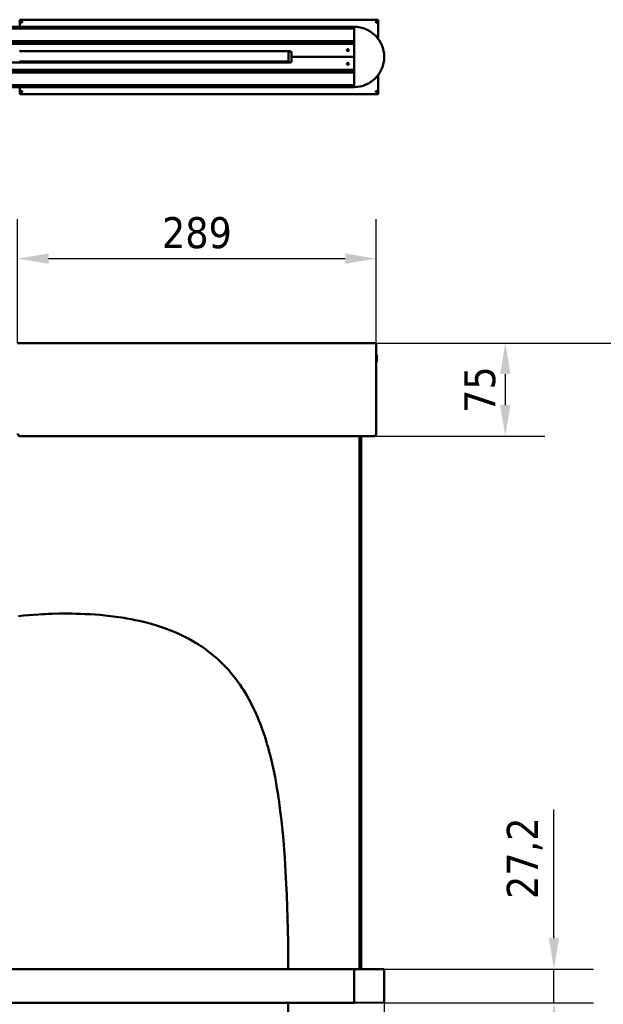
# Model space of a CAD drawing. Header units: millimetres. Extents: x 448 to 2336, y 1062 to 2601.
# Tile 9 of 10: x 1533 to 2004, y 1808 to 2601. Entities that reach past the tile are written whole.
import ezdxf

# ---------------------------------------------------------------- set-up
doc = ezdxf.new("R2010")
doc.units = ezdxf.units.MM
doc.header["$LTSCALE"] = 10
doc.layers.add('Quota (ISO)', color=7, linetype='Continuous', lineweight=25)
doc.layers.add('Visibile (ISO)', color=7, linetype='Continuous', lineweight=50)
doc.styles.add('Testo nota (ISO)', font='tahoma.ttf')
doc.dimstyles.new('PENTA', dxfattribs={"dimscale": 10, "dimtxt": 2.5, "dimasz": 2.5, "dimexe": 3.175, "dimexo": 0, "dimgap": 0.762, "dimtad": 1, "dimrnd": 1e-08, "dimtxsty": 'Testo nota (ISO)', "dimcen": 0.09, "dimdle": 10, "dimclrd": 256, "dimclre": 256, "dimclrt": 256, "dimazin": 2, "dimtfac": 0.8, "dimtmove": 0, "dimatfit": 3, "dimfxl": 1, "dimtolj": 1, "dimlwd": -1, "dimlwe": -1, "dimarcsym": 0})

# ---------------------------------------------------------------- blocks, each defined once
blk = doc.blocks.new('*D7')
at = {"layer": 'Defpoints', "color": 0, "transparency": 16777216}
for p in [(768.68, 1809.46), (1827.18, 1809.46), (1827.18, 1302.6)]:
    blk.add_point(p, dxfattribs=at)
at = {"layer": 'Quota (ISO)', "transparency": 16777216}
for p, q in [((768.68, 1809.46), (768.68, 1270.85)), ((1827.18, 1809.46), (1827.18, 1270.85)), ((793.68, 1302.6), (1802.18, 1302.6))]:
    blk.add_line(p, q, dxfattribs=at)
for points in [[(793.68, 1306.77), (793.68, 1298.43), (768.68, 1302.6)], [(1802.18, 1306.77), (1802.18, 1298.43), (1827.18, 1302.6)]]:
    blk.add_solid(points, dxfattribs=at)
at = {"layer": 'Quota (ISO)', "transparency": 16777216, "insert": (1248.6, 1342), "char_height": 25, "attachment_point": 1, "style": 'Testo nota (ISO)'}
blk.add_mtext('\\A1;1058,5', dxfattribs=at)
blk = doc.blocks.new('*D24')
at = {"layer": 'Defpoints', "color": 0, "transparency": 16777216}
for p in [(1820.78, 2340.56), (1818.78, 2265.56), (1924.76, 2265.56)]:
    blk.add_point(p, dxfattribs=at)
at = {"layer": 'Quota (ISO)', "transparency": 16777216}
for p, q in [((1820.78, 2340.56), (1956.51, 2340.56)), ((1924.76, 2315.56), (1924.76, 2290.56)), ((1818.78, 2265.56), (1956.51, 2265.56))]:
    blk.add_line(p, q, dxfattribs=at)
for points in [[(1920.59, 2315.56), (1928.92, 2315.56), (1924.76, 2340.56)], [(1920.59, 2290.56), (1928.92, 2290.56), (1924.76, 2265.56)]]:
    blk.add_solid(points, dxfattribs=at)
at = {"layer": 'Quota (ISO)', "transparency": 16777216, "insert": (1904.38, 2303.06), "char_height": 25, "attachment_point": 5, "rotation": 90, "style": 'Testo nota (ISO)'}
blk.add_mtext('\\A1;75', dxfattribs=at)
blk = doc.blocks.new('*D25')
at = {"layer": 'Defpoints', "color": 0, "transparency": 16777216}
for p in [(1820.78, 2408.56), (1531.78, 2340.56), (1820.78, 2340.56)]:
    blk.add_point(p, dxfattribs=at)
at = {"layer": 'Quota (ISO)', "transparency": 16777216}
for p, q in [((1531.78, 2340.56), (1531.78, 2440.31)), ((1820.78, 2340.56), (1820.78, 2440.31)), ((1556.78, 2408.56), (1795.78, 2408.56))]:
    blk.add_line(p, q, dxfattribs=at)
for points in [[(1556.78, 2412.73), (1556.78, 2404.4), (1531.78, 2408.56)], [(1795.78, 2412.73), (1795.78, 2404.4), (1820.78, 2408.56)]]:
    blk.add_solid(points, dxfattribs=at)
at = {"layer": 'Quota (ISO)', "transparency": 16777216, "insert": (1676.28, 2429.26), "char_height": 25, "attachment_point": 5, "style": 'Testo nota (ISO)'}
blk.add_mtext('\\A1;289', dxfattribs=at)
blk = doc.blocks.new('*D26')
at = {"layer": 'Defpoints', "color": 0, "transparency": 16777216}
for p in [(1802.93, 1836.2), (1802.93, 1809), (1963.99, 1809)]:
    blk.add_point(p, dxfattribs=at)
at = {"layer": 'Quota (ISO)', "transparency": 16777216}
for p, q in [((1963.99, 1861.2), (1963.99, 1964.82)), ((1802.93, 1836.2), (1995.74, 1836.2)), ((1963.99, 1809), (1963.99, 1836.2)), ((1802.93, 1809), (1995.74, 1809)), ((1963.99, 1784), (1963.99, 1759))]:
    blk.add_line(p, q, dxfattribs=at)
for points in [[(1959.83, 1861.2), (1968.16, 1861.2), (1963.99, 1836.2)], [(1959.83, 1784), (1968.16, 1784), (1963.99, 1809)]]:
    blk.add_solid(points, dxfattribs=at)
at = {"layer": 'Quota (ISO)', "transparency": 16777216, "insert": (1940.51, 1925.51), "char_height": 25, "attachment_point": 5, "rotation": 90, "style": 'Testo nota (ISO)'}
blk.add_mtext('\\A1;27,2', dxfattribs=at)
blk = doc.blocks.new('*D27')
at = {"layer": 'Defpoints', "color": 0, "transparency": 16777216}
for p in [(1676.28, 2340.56), (2070.05, 2340.56), (1095.88, 1422.6)]:
    blk.add_point(p, dxfattribs=at)
at = {"layer": 'Quota (ISO)', "transparency": 16777216}
for p, q in [((1676.28, 2340.56), (2101.8, 2340.56)), ((2070.05, 1447.6), (2070.05, 2315.56)), ((1095.88, 1422.6), (2101.8, 1422.6))]:
    blk.add_line(p, q, dxfattribs=at)
for points in [[(2065.88, 2315.56), (2074.21, 2315.56), (2070.05, 2340.56)], [(2065.88, 1447.6), (2074.21, 1447.6), (2070.05, 1422.6)]]:
    blk.add_solid(points, dxfattribs=at)
at = {"layer": 'Quota (ISO)', "transparency": 16777216, "insert": (2049.41, 1881.58), "char_height": 25, "width": 417.2148, "attachment_point": 5, "rotation": 90, "style": 'Testo nota (ISO)'}
blk.add_mtext('\\A1;H MAX 300', dxfattribs=at)

msp = doc.modelspace()

# ---------------------------------------------------------------- linework, layer by layer
at = {"layer": 'Visibile (ISO)'}
for p, q in [((792.933, 2595.319), (1802.933, 2595.319)), ((1533.433, 2600.069), (1533.433, 2601.069)), ((1533.433, 2601.069), (1822.433, 2601.069)), ((1534.143, 2599.819), (1533.433, 2599.819)), ((1533.433, 2595.319), (1533.433, 2599.819)), ((1535.433, 2598.471), (1535.433, 2599.069)), ((1802.933, 2595.319), (1802.933, 2595.119)), ((1802.933, 2595.119), (1802.933, 2594.123)), ((1802.933, 2595.069), (1802.933, 2547.069)), ((1820.433, 2599.069), (1820.433, 2598.471)), ((1821.723, 2599.819), (1822.433, 2599.819)), ((1822.433, 2600.069), (1822.433, 2601.069)), ((1822.433, 2599.819), (1822.433, 2585.484)), ((1802.933, 2593.923), (792.933, 2593.923)), ((792.933, 2583.714), (1802.933, 2583.714)), ((1802.933, 2582.059), (1183.537, 2582.059)), ((1197.701, 2581.579), (1801.933, 2581.579)), ((1650.683, 2581.579), (1650.683, 2582.059)), ((1653.183, 2581.579), (1653.183, 2582.059)), ((1802.933, 2581.819), (1793.131, 2581.733)), ((1802.933, 2583.514), (1802.933, 2582.259)), ((1533.281, 2575.819), (1537.74, 2575.819)), ((1537.74, 2575.819), (1541.684, 2575.819)), ((1541.684, 2575.819), (1545.655, 2575.819)), ((1545.655, 2575.819), (1549.65, 2575.819)), ((1549.65, 2575.819), (1553.669, 2575.819)), ((1553.669, 2575.819), (1557.26, 2575.819)), ((1557.26, 2575.819), (1560.867, 2575.819)), ((1560.867, 2575.819), (1564.49, 2575.819)), ((1564.49, 2575.819), (1567.218, 2575.819)), ((1567.218, 2575.819), (1569.953, 2575.819)), ((1569.953, 2575.819), (1575.26, 2575.819)), ((1575.26, 2575.819), (1580.536, 2575.819)), ((1580.536, 2575.819), (1583.162, 2575.819)), ((1583.162, 2575.819), (1585.779, 2575.819)), ((1585.779, 2575.819), (1588.386, 2575.819)), ((1588.386, 2575.819), (1590.985, 2575.819)), ((1590.985, 2575.819), (1595.123, 2575.819)), ((1595.123, 2575.819), (1599.234, 2575.819)), ((1599.234, 2575.819), (1603.317, 2575.819)), ((1603.317, 2575.819), (1607.371, 2575.819)), ((1607.371, 2575.819), (1611.393, 2575.819)), ((1611.393, 2575.819), (1615.472, 2575.819)), ((1615.472, 2575.819), (1619.513, 2575.819)), ((1619.513, 2575.819), (1623.514, 2575.819)), ((1623.514, 2575.819), (1627.474, 2575.819)), ((1627.474, 2575.819), (1629.437, 2575.819)), ((1629.437, 2575.819), (1631.389, 2575.819)), ((1631.389, 2575.819), (1634.708, 2575.819)), ((1634.708, 2575.819), (1637.992, 2575.819)), ((1637.992, 2575.819), (1641.238, 2575.819)), ((1641.238, 2575.819), (1644.445, 2575.819)), ((1644.445, 2575.819), (1647.612, 2575.819)), ((1647.612, 2575.819), (1650.738, 2575.819)), ((1650.738, 2575.819), (1653.821, 2575.819)), ((1653.821, 2575.819), (1656.9, 2575.819)), ((1656.9, 2575.819), (1659.932, 2575.819)), ((1659.932, 2575.819), (1662.915, 2575.819)), ((1662.915, 2575.819), (1665.847, 2575.819)), ((1665.847, 2575.819), (1667.298, 2575.819)), ((1667.298, 2575.819), (1668.736, 2575.819)), ((1668.736, 2575.819), (1670.152, 2575.819)), ((1670.152, 2575.819), (1671.555, 2575.819)), ((1671.555, 2575.819), (1673.64, 2575.819)), ((1673.64, 2575.819), (1675.693, 2575.819)), ((1675.693, 2575.819), (1677.715, 2575.819)), ((1677.715, 2575.819), (1679.705, 2575.819)), ((1679.705, 2575.819), (1682.05, 2575.819)), ((1682.05, 2575.819), (1684.347, 2575.819)), ((1684.347, 2575.819), (1686.597, 2575.819)), ((1686.597, 2575.819), (1688.797, 2575.819)), ((1688.797, 2575.819), (1690.949, 2575.819)), ((1690.949, 2575.819), (1693.052, 2575.819)), ((1693.052, 2575.819), (1695.105, 2575.819)), ((1695.105, 2575.819), (1697.108, 2575.819)), ((1697.108, 2575.819), (1699.061, 2575.819)), ((1699.061, 2575.819), (1700.963, 2575.819)), ((1700.963, 2575.819), (1702.812, 2575.819)), ((1702.812, 2575.819), (1704.61, 2575.819)), ((1704.61, 2575.819), (1706.359, 2575.819)), ((1706.359, 2575.819), (1708.059, 2575.819)), ((1708.059, 2575.819), (1709.709, 2575.819)), ((1709.709, 2575.819), (1711.312, 2575.819)), ((1711.312, 2575.819), (1712.559, 2575.819)), ((1712.559, 2575.819), (1713.775, 2575.819)), ((1713.775, 2575.819), (1714.962, 2575.819)), ((1714.962, 2575.819), (1715.829, 2575.819)), ((1715.829, 2575.819), (1716.68, 2575.819)), ((1716.68, 2575.819), (1717.52, 2575.819)), ((1717.52, 2575.819), (1718.344, 2575.819)), ((1718.344, 2575.819), (1719.781, 2575.819)), ((1719.781, 2575.819), (1721.167, 2575.819)), ((1721.167, 2575.819), (1722.502, 2575.819)), ((1722.502, 2575.819), (1723.789, 2575.819)), ((1723.789, 2575.819), (1725.027, 2575.819)), ((1725.027, 2575.819), (1725.777, 2575.819)), ((1725.777, 2575.819), (1726.509, 2575.819)), ((1726.509, 2575.819), (1727.224, 2575.819)), ((1727.224, 2575.819), (1727.921, 2575.819)), ((1727.921, 2575.819), (1729.264, 2575.819)), ((1729.264, 2575.819), (1730.514, 2575.819)), ((1730.514, 2575.819), (1731.703, 2575.819)), ((1731.703, 2575.819), (1732.834, 2575.819)), ((1732.834, 2575.819), (1733.908, 2575.819)), ((1733.908, 2575.819), (1734.928, 2575.819)), ((1734.928, 2575.819), (1735.896, 2575.819)), ((1735.896, 2575.819), (1736.453, 2575.819)), ((1736.453, 2575.819), (1736.992, 2575.819)), ((1736.992, 2575.819), (1738.019, 2575.819)), ((1738.019, 2575.819), (1738.981, 2575.819)), ((1738.981, 2575.819), (1739.881, 2575.819)), ((1739.881, 2575.819), (1740.723, 2575.819)), ((1740.723, 2575.819), (1741.381, 2575.819)), ((1741.381, 2575.819), (1742.004, 2575.819)), ((1742.004, 2575.819), (1742.59, 2575.819)), ((1742.59, 2575.819), (1743.009, 2575.819)), ((1743.009, 2575.819), (1743.408, 2575.819)), ((1743.408, 2575.819), (1744.156, 2575.819)), ((1744.156, 2575.819), (1744.748, 2575.819)), ((1744.748, 2575.819), (1745.294, 2575.819)), ((1745.294, 2575.819), (1745.797, 2575.819)), ((1745.797, 2575.819), (1746.143, 2575.819)), ((1746.143, 2575.819), (1746.469, 2575.819)), ((1746.469, 2575.819), (1746.783, 2575.819)), ((1746.783, 2575.819), (1747.077, 2575.819)), ((1747.077, 2575.819), (1747.602, 2575.819)), ((1747.602, 2575.819), (1748.058, 2575.819)), ((1748.058, 2575.819), (1748.454, 2575.819)), ((1748.454, 2575.819), (1748.793, 2575.819)), ((1748.793, 2575.819), (1748.983, 2575.819)), ((1748.983, 2575.819), (1749.154, 2575.819)), ((1749.154, 2575.819), (1749.316, 2575.819)), ((1749.316, 2575.819), (1749.458, 2575.819)), ((1749.458, 2575.819), (1749.677, 2575.819)), ((1749.677, 2575.819), (1749.769, 2575.819)), ((1749.769, 2575.819), (1749.843, 2575.819)), ((1749.843, 2575.819), (1749.913, 2575.819)), ((1751.433, 2575.579), (1749.913, 2575.579)), ((1749.933, 2567.319), (1749.933, 2575.579)), ((1751.774, 2575.519), (1749.933, 2575.519)), ((1752.433, 2571.079), (1752.433, 2574.579)), ((1802.933, 2571.079), (1752.433, 2571.079)), ((1802.933, 2571.079), (1752.433, 2571.079)), ((1752.433, 2571.079), (1752.433, 2567.579)), ((1798.67, 2576.441), (1797.193, 2576.454)), ((1751.433, 2566.579), (1388.433, 2566.579)), ((1533.281, 2567.319), (1537.74, 2567.319)), ((1537.74, 2567.319), (1541.684, 2567.319)), ((1541.684, 2567.319), (1545.655, 2567.319)), ((1545.655, 2567.319), (1549.65, 2567.319)), ((1549.65, 2567.319), (1553.669, 2567.319)), ((1553.669, 2567.319), (1557.26, 2567.319)), ((1557.26, 2567.319), (1560.867, 2567.319)), ((1560.867, 2567.319), (1564.49, 2567.319)), ((1564.49, 2567.319), (1567.218, 2567.319)), ((1567.218, 2567.319), (1569.953, 2567.319)), ((1569.953, 2567.319), (1575.26, 2567.319)), ((1575.26, 2567.319), (1580.536, 2567.319)), ((1580.536, 2567.319), (1583.162, 2567.319)), ((1583.162, 2567.319), (1585.779, 2567.319)), ((1585.779, 2567.319), (1588.386, 2567.319)), ((1588.386, 2567.319), (1590.985, 2567.319)), ((1590.985, 2567.319), (1595.123, 2567.319)), ((1595.123, 2567.319), (1599.234, 2567.319)), ((1599.234, 2567.319), (1603.317, 2567.319)), ((1603.317, 2567.319), (1607.371, 2567.319)), ((1607.371, 2567.319), (1611.393, 2567.319)), ((1611.393, 2567.319), (1615.472, 2567.319)), ((1615.472, 2567.319), (1619.513, 2567.319)), ((1619.513, 2567.319), (1623.514, 2567.319)), ((1623.514, 2567.319), (1627.474, 2567.319)), ((1627.474, 2567.319), (1629.437, 2567.319)), ((1629.437, 2567.319), (1631.389, 2567.319)), ((1631.389, 2567.319), (1634.708, 2567.319)), ((1634.708, 2567.319), (1637.992, 2567.319)), ((1637.992, 2567.319), (1641.238, 2567.319)), ((1641.238, 2567.319), (1644.445, 2567.319)), ((1644.445, 2567.319), (1647.612, 2567.319)), ((1647.612, 2567.319), (1650.738, 2567.319)), ((1650.738, 2567.319), (1653.821, 2567.319)), ((1653.821, 2567.319), (1656.9, 2567.319)), ((1656.9, 2567.319), (1659.932, 2567.319)), ((1659.932, 2567.319), (1662.915, 2567.319)), ((1662.915, 2567.319), (1665.847, 2567.319)), ((1665.847, 2567.319), (1667.298, 2567.319)), ((1667.298, 2567.319), (1668.736, 2567.319)), ((1668.736, 2567.319), (1670.152, 2567.319)), ((1670.152, 2567.319), (1671.555, 2567.319)), ((1671.555, 2567.319), (1673.64, 2567.319)), ((1673.64, 2567.319), (1675.693, 2567.319)), ((1675.693, 2567.319), (1677.715, 2567.319)), ((1677.715, 2567.319), (1679.705, 2567.319)), ((1679.705, 2567.319), (1682.05, 2567.319)), ((1682.05, 2567.319), (1684.347, 2567.319)), ((1684.347, 2567.319), (1686.597, 2567.319)), ((1684.933, 2566.579), (1684.933, 2567.319)), ((1684.933, 2566.619), (1686.097, 2566.619)), ((1686.597, 2567.319), (1688.797, 2567.319)), ((1686.933, 2567.069), (1706.433, 2567.069)), ((1688.797, 2567.319), (1690.949, 2567.319)), ((1690.949, 2567.319), (1693.052, 2567.319)), ((1693.052, 2567.319), (1695.105, 2567.319)), ((1695.105, 2567.319), (1697.108, 2567.319)), ((1697.108, 2567.319), (1699.061, 2567.319)), ((1699.061, 2567.319), (1700.963, 2567.319)), ((1700.963, 2567.319), (1702.812, 2567.319)), ((1702.812, 2567.319), (1704.61, 2567.319)), ((1704.61, 2567.319), (1706.359, 2567.319)), ((1706.359, 2567.319), (1708.059, 2567.319)), ((1707.268, 2566.619), (1707.933, 2566.619)), ((1707.933, 2567.319), (1707.933, 2566.579)), ((1708.059, 2567.319), (1709.709, 2567.319)), ((1709.709, 2567.319), (1711.312, 2567.319)), ((1711.312, 2567.319), (1712.559, 2567.319)), ((1712.559, 2567.319), (1713.775, 2567.319)), ((1713.775, 2567.319), (1714.962, 2567.319)), ((1714.962, 2567.319), (1715.829, 2567.319)), ((1715.829, 2567.319), (1716.68, 2567.319)), ((1716.68, 2567.319), (1717.52, 2567.319)), ((1717.52, 2567.319), (1718.344, 2567.319)), ((1718.344, 2567.319), (1719.781, 2567.319)), ((1719.781, 2567.319), (1721.167, 2567.319)), ((1721.167, 2567.319), (1722.502, 2567.319)), ((1722.502, 2567.319), (1723.789, 2567.319)), ((1723.789, 2567.319), (1725.027, 2567.319)), ((1725.027, 2567.319), (1725.777, 2567.319)), ((1725.777, 2567.319), (1726.509, 2567.319)), ((1726.509, 2567.319), (1727.224, 2567.319)), ((1727.224, 2567.319), (1727.921, 2567.319)), ((1727.921, 2567.319), (1729.264, 2567.319)), ((1729.264, 2567.319), (1730.514, 2567.319)), ((1730.514, 2567.319), (1731.703, 2567.319)), ((1731.703, 2567.319), (1732.834, 2567.319)), ((1732.834, 2567.319), (1733.908, 2567.319)), ((1733.908, 2567.319), (1734.928, 2567.319)), ((1734.928, 2567.319), (1735.896, 2567.319)), ((1735.896, 2567.319), (1736.453, 2567.319)), ((1736.453, 2567.319), (1736.992, 2567.319)), ((1736.992, 2567.319), (1738.019, 2567.319)), ((1738.019, 2567.319), (1738.981, 2567.319)), ((1738.981, 2567.319), (1739.881, 2567.319)), ((1739.881, 2567.319), (1740.723, 2567.319)), ((1740.723, 2567.319), (1741.381, 2567.319)), ((1741.381, 2567.319), (1742.004, 2567.319)), ((1742.004, 2567.319), (1742.59, 2567.319)), ((1742.59, 2567.319), (1743.009, 2567.319)), ((1742.933, 2567.319), (1742.933, 2566.579)), ((1742.933, 2566.619), (1751.713, 2566.619)), ((1743.009, 2567.319), (1743.408, 2567.319)), ((1743.408, 2567.319), (1744.156, 2567.319)), ((1744.156, 2567.319), (1744.748, 2567.319)), ((1744.748, 2567.319), (1745.294, 2567.319)), ((1745.294, 2567.319), (1745.797, 2567.319)), ((1745.797, 2567.319), (1746.143, 2567.319)), ((1746.143, 2567.319), (1746.469, 2567.319)), ((1746.469, 2567.319), (1746.783, 2567.319)), ((1746.783, 2567.319), (1747.077, 2567.319)), ((1747.077, 2567.319), (1747.602, 2567.319)), ((1747.602, 2567.319), (1748.058, 2567.319)), ((1748.058, 2567.319), (1748.454, 2567.319)), ((1748.454, 2567.319), (1748.793, 2567.319)), ((1748.793, 2567.319), (1748.983, 2567.319)), ((1748.983, 2567.319), (1749.154, 2567.319)), ((1749.154, 2567.319), (1749.316, 2567.319)), ((1749.316, 2567.319), (1749.458, 2567.319)), ((1749.458, 2567.319), (1749.677, 2567.319)), ((1749.677, 2567.319), (1749.769, 2567.319)), ((1749.769, 2567.319), (1749.843, 2567.319)), ((1749.843, 2567.319), (1749.933, 2567.319)), ((1798.673, 2565.696), (1797.19, 2565.683)), ((1802.933, 2558.423), (792.933, 2558.423)), ((1183.549, 2560.079), (1802.933, 2560.079)), ((1198.272, 2560.579), (1801.933, 2560.579)), ((1793.131, 2560.404), (1802.933, 2560.319)), ((1802.933, 2559.879), (1802.933, 2558.623)), ((1822.433, 2556.653), (1822.433, 2542.319)), ((792.933, 2548.214), (1802.933, 2548.214)), ((1802.933, 2546.819), (792.933, 2546.819)), ((1533.433, 2542.319), (1533.433, 2546.819)), ((1802.933, 2548.014), (1802.933, 2547.019)), ((1802.933, 2547.019), (1802.933, 2546.819)), ((1534.143, 2542.319), (1533.433, 2542.319)), ((1533.433, 2542.069), (1533.433, 2541.069)), ((1822.433, 2541.069), (1533.433, 2541.069)), ((1535.433, 2543.069), (1535.433, 2543.666)), ((1820.433, 2543.666), (1820.433, 2543.069)), ((1821.723, 2542.319), (1822.433, 2542.319)), ((1822.433, 2542.069), (1822.433, 2541.069)), ((1531.783, 2340.558), (1820.783, 2340.558)), ((1820.783, 2340.558), (1820.783, 2267.558)), ((1820.783, 2330.626), (1820.964, 2330.808)), ((1820.783, 2325.49), (1820.964, 2325.308)), ((1820.964, 2330.808), (1820.964, 2325.308)), ((1821.211, 2330.808), (1820.964, 2330.808)), ((1821.211, 2325.308), (1820.964, 2325.308)), ((1821.211, 2330.808), (1821.211, 2325.308)), ((1533.783, 2265.558), (1818.783, 2265.558)), ((1807.183, 2265.558), (1807.183, 1836.163)), ((1808.683, 2265.558), (1808.683, 1836.15)), ((1536.589, 2120.971), (1532.536, 2120.517)), ((1540.673, 2121.366), (1536.589, 2120.971)), ((1544.784, 2121.702), (1540.673, 2121.366)), ((1548.922, 2121.983), (1544.784, 2121.702)), ((1551.52, 2122.131), (1548.922, 2121.983)), ((1554.128, 2122.258), (1551.52, 2122.131)), ((1556.745, 2122.364), (1554.128, 2122.258)), ((1559.371, 2122.45), (1556.745, 2122.364)), ((1564.646, 2122.563), (1559.371, 2122.45)), ((1569.953, 2122.6), (1564.646, 2122.563)), ((1572.689, 2122.59), (1569.953, 2122.6)), ((1575.416, 2122.561), (1572.689, 2122.59)), ((1579.04, 2122.49), (1575.416, 2122.561)), ((1582.647, 2122.382), (1579.04, 2122.49)), ((1586.238, 2122.237), (1582.647, 2122.382)), ((1590.257, 2122.027), (1586.238, 2122.237)), ((1594.252, 2121.766), (1590.257, 2122.027)), ((1598.222, 2121.454), (1594.252, 2121.766)), ((1602.167, 2121.088), (1598.222, 2121.454)), ((1606.626, 2120.605), (1602.167, 2121.088)), ((1608.842, 2120.336), (1606.626, 2120.605)), ((1611.047, 2120.049), (1608.842, 2120.336)), ((1613.243, 2119.742), (1611.047, 2120.049)), ((1615.429, 2119.417), (1613.243, 2119.742)), ((1617.604, 2119.072), (1615.429, 2119.417)), ((1619.768, 2118.708), (1617.604, 2119.072)), ((1623.206, 2118.083), (1619.768, 2118.708)), ((1626.614, 2117.406), (1623.206, 2118.083)), ((1629.991, 2116.676), (1626.614, 2117.406)), ((1633.334, 2115.892), (1629.991, 2116.676)), ((1636.642, 2115.052), (1633.334, 2115.892)), ((1638.482, 2114.557), (1636.642, 2115.052)), ((1640.31, 2114.044), (1638.482, 2114.557)), ((1642.092, 2113.523), (1640.31, 2114.044)), ((1643.861, 2112.985), (1642.092, 2113.523)), ((1646.225, 2112.232), (1643.861, 2112.985)), ((1648.566, 2111.448), (1646.225, 2112.232)), ((1650.883, 2110.63), (1648.566, 2111.448)), ((1653.747, 2109.563), (1650.883, 2110.63)), ((1656.573, 2108.444), (1653.747, 2109.563)), ((1659.359, 2107.273), (1656.573, 2108.444)), ((1662.104, 2106.049), (1659.359, 2107.273)), ((1664.807, 2104.772), (1662.104, 2106.049)), ((1667.468, 2103.443), (1664.807, 2104.772)), ((1670.271, 2101.958), (1667.468, 2103.443)), ((1673.023, 2100.412), (1670.271, 2101.958)), ((1674.379, 2099.616), (1673.023, 2100.412)), ((1675.721, 2098.805), (1674.379, 2099.616)), ((1677.489, 2097.7), (1675.721, 2098.805)), ((1679.233, 2096.568), (1677.489, 2097.7)), ((1680.952, 2095.409), (1679.233, 2096.568)), ((1683.065, 2093.922), (1680.952, 2095.409)), ((1685.139, 2092.394), (1683.065, 2093.922)), ((1687.172, 2090.825), (1685.139, 2092.394)), ((1689.165, 2089.215), (1687.172, 2090.825)), ((1691.117, 2087.565), (1689.165, 2089.215)), ((1693.028, 2085.874), (1691.117, 2087.565)), ((1694.712, 2084.319), (1693.028, 2085.874)), ((1696.364, 2082.732), (1694.712, 2084.319)), ((1697.981, 2081.113), (1696.364, 2082.732)), ((1699.565, 2079.464), (1697.981, 2081.113)), ((1700.602, 2078.347), (1699.565, 2079.464)), ((1701.625, 2077.218), (1700.602, 2078.347)), ((1703.625, 2074.918), (1701.625, 2077.218)), ((1705.566, 2072.567), (1703.625, 2074.918)), ((1707.448, 2070.166), (1705.566, 2072.567)), ((1709.271, 2067.715), (1707.448, 2070.166)), ((1711.036, 2065.217), (1709.271, 2067.715)), ((1711.934, 2063.896), (1711.036, 2065.217)), ((1712.816, 2062.562), (1711.934, 2063.896)), ((1713.702, 2061.185), (1712.816, 2062.562)), ((1714.572, 2059.796), (1713.702, 2061.185)), ((1716.246, 2057.013), (1714.572, 2059.796)), ((1717.859, 2054.183), (1716.246, 2057.013)), ((1719.412, 2051.308), (1717.859, 2054.183)), ((1720.906, 2048.39), (1719.412, 2051.308)), ((1722.343, 2045.43), (1720.906, 2048.39)), ((1723.723, 2042.431), (1722.343, 2045.43)), ((1725.049, 2039.394), (1723.723, 2042.431)), ((1726.276, 2036.43), (1725.049, 2039.394)), ((1727.455, 2033.434), (1726.276, 2036.43)), ((1728.587, 2030.406), (1727.455, 2033.434)), ((1729.673, 2027.348), (1728.587, 2030.406)), ((1730.601, 2024.606), (1729.673, 2027.348)), ((1731.495, 2021.841), (1730.601, 2024.606)), ((1732.356, 2019.056), (1731.495, 2021.841)), ((1732.98, 2016.953), (1732.356, 2019.056)), ((1733.587, 2014.839), (1732.98, 2016.953)), ((1734.55, 2011.326), (1733.587, 2014.839)), ((1735.468, 2007.785), (1734.55, 2011.326)), ((1736.341, 2004.215), (1735.468, 2007.785)), ((1737.173, 2000.62), (1736.341, 2004.215)), ((1737.705, 1998.209), (1737.173, 2000.62)), ((1738.219, 1995.786), (1737.705, 1998.209)), ((1739.197, 1990.911), (1738.219, 1995.786)), ((1740.11, 1985.995), (1739.197, 1990.911)), ((1740.796, 1982.035), (1740.11, 1985.995)), ((1741.444, 1978.052), (1740.796, 1982.035)), ((1742.057, 1974.047), (1741.444, 1978.052)), ((1742.494, 1971.029), (1742.057, 1974.047)), ((1742.912, 1968.001), (1742.494, 1971.029)), ((1743.695, 1961.91), (1742.912, 1968.001)), ((1744.412, 1955.779), (1743.695, 1961.91)), ((1744.961, 1950.641), (1744.412, 1955.779)), ((1745.469, 1945.477), (1744.961, 1950.641)), ((1745.939, 1940.288), (1745.469, 1945.477)), ((1746.268, 1936.382), (1745.939, 1940.288)), ((1746.577, 1932.463), (1746.268, 1936.382)), ((1747.018, 1926.395), (1746.577, 1932.463)), ((1747.418, 1920.299), (1747.018, 1926.395)), ((1747.779, 1914.176), (1747.418, 1920.299)), ((1748.027, 1909.568), (1747.779, 1914.176)), ((1748.256, 1904.945), (1748.027, 1909.568)), ((1748.66, 1895.661), (1748.256, 1904.945)), ((1748.999, 1886.326), (1748.66, 1895.661)), ((1749.278, 1876.944), (1748.999, 1886.326)), ((1749.504, 1867.517), (1749.278, 1876.944)), ((1749.68, 1858.048), (1749.504, 1867.517)), ((1749.771, 1851.712), (1749.68, 1858.048)), ((1749.843, 1845.358), (1749.771, 1851.712)), ((1749.907, 1836.2), (1749.843, 1845.358)), ((792.933, 1836.2), (1802.933, 1836.2)), ((1802.933, 1836.2), (1802.933, 1836)), ((1802.933, 1836.2), (1826.935, 1835.991)), ((1802.933, 1809.2), (1802.933, 1836)), ((1802.933, 1809.25), (1802.933, 1835.95)), ((1827.183, 1835.741), (1827.183, 1809.46)), ((1802.933, 1809), (792.933, 1809)), ((1749.843, 1799.75), (1749.907, 1809)), ((1826.935, 1809.21), (1802.933, 1809)), ((1802.933, 1809.2), (1802.933, 1809))]:
    msp.add_line(p, q, dxfattribs=at)
for centre in [(1797.933, 2576.579), (1797.933, 2565.579)]:
    msp.add_circle(centre, 0.75, dxfattribs=at)
for centre, radius, start, end in [((1802.933, 2571.069), 24.25, 270, 90), ((1706.433, 2581.319), 1, 15.070062, 47.731416), ((1793.133, 2581.533), 0.2, 90.5, 166.840973), ((1801.933, 2580.579), 1, 0, 90), ((1751.433, 2574.579), 1, 0, 90), ((1751.433, 2574.559), 1, 0, 73.739795), ((1686.933, 2566.069), 1, 90, 149.33617), ((1706.433, 2566.069), 1, 30.66383, 90), ((1719.433, 2571.069), 9, 204.624318, 209.926517), ((1719.433, 2571.069), 5.1, 227.332075, 241.689705), ((1719.433, 2571.069), 4.2, 243.234499, 296.765501), ((1719.433, 2571.069), 5.1, 298.310295, 312.667925), ((1719.433, 2571.069), 9, 330.073483, 335.375682), ((1751.433, 2567.579), 1, 270, 0), ((1793.133, 2560.604), 0.2, 187.334082, 269.5), ((1801.933, 2561.579), 1, 270, 0), ((1826.933, 1835.741), 0.25, 0, 89.5), ((1826.933, 1809.46), 0.25, 270.5, 0)]:
    msp.add_arc(centre, radius, start, end, dxfattribs=at)
for points, knots in [([(1533.433, 2601.069), (1533.684, 2601.069), (1534.151, 2600.592), (1534.673, 2599.983), (1534.918, 2599.698), (1535.175, 2599.383), (1535.433, 2599.069)], [-1, -1, -1, -1, -0.3191123, -0.3191123, -0.3191123, 0, 0, 0, 0]), ([(1535.433, 2599.069), (1534.733, 2599.496), (1534.023, 2599.933), (1533.603, 2600.043), (1533.539, 2600.06), (1533.482, 2600.069), (1533.433, 2600.069)], [0, 0, 0, 0, 0.8674926, 0.8674926, 0.8674926, 1, 1, 1, 1]), ([(1534.462, 2599.069), (1534.17, 2599.251), (1533.915, 2599.416), (1533.727, 2599.55), (1533.684, 2599.581), (1533.645, 2599.609), (1533.61, 2599.636)], [-0.65276121, -0.65276121, -0.65276121, -0.65276121, -0.32056572, -0.32056572, -0.32056572, -0.24458239, -0.24458239, -0.24458239, -0.24458239]), ([(1820.433, 2599.069), (1821.023, 2599.79), (1821.618, 2600.52), (1822.044, 2600.867), (1822.201, 2600.995), (1822.333, 2601.069), (1822.433, 2601.069)], [-1, -1, -1, -1, -0.26855542, -0.26855542, -0.26855542, 0, 0, 0, 0]), ([(1822.433, 2600.069), (1822.112, 2600.069), (1821.446, 2599.684), (1820.752, 2599.263), (1820.646, 2599.199), (1820.54, 2599.134), (1820.433, 2599.069)], [0, 0, 0, 0, 0.8674926, 0.8674926, 0.8674926, 1, 1, 1, 1]), ([(1822.255, 2599.636), (1822.077, 2599.499), (1821.776, 2599.302), (1821.424, 2599.082), (1821.417, 2599.077), (1821.41, 2599.073), (1821.403, 2599.069)], [-0.74529904, -0.74529904, -0.74529904, -0.74529904, -0.34579722, -0.34579722, -0.34579722, -0.33798356, -0.33798356, -0.33798356, -0.33798356]), ([(1533.433, 2542.069), (1533.741, 2542.069), (1534.33, 2542.403), (1534.943, 2542.771), (1535.104, 2542.868), (1535.268, 2542.968), (1535.433, 2543.069)], [0, 0, 0, 0, 0.7915777, 0.7915777, 0.7915777, 1, 1, 1, 1]), ([(1535.433, 2543.069), (1534.868, 2542.378), (1534.297, 2541.674), (1533.864, 2541.305), (1533.692, 2541.159), (1533.543, 2541.069), (1533.433, 2541.069)], [-1, -1, -1, -1, -0.2834953, -0.2834953, -0.2834953, 0, 0, 0, 0]), ([(1533.61, 2542.501), (1533.788, 2542.638), (1534.089, 2542.835), (1534.441, 2543.056), (1534.448, 2543.06), (1534.455, 2543.064), (1534.462, 2543.069)], [-0.74529904, -0.74529904, -0.74529904, -0.74529904, -0.34579722, -0.34579722, -0.34579722, -0.33798356, -0.33798356, -0.33798356, -0.33798356]), ([(1820.433, 2543.069), (1821.132, 2542.641), (1821.843, 2542.204), (1822.262, 2542.094), (1822.327, 2542.077), (1822.384, 2542.069), (1822.433, 2542.069)], [0, 0, 0, 0, 0.8674926, 0.8674926, 0.8674926, 1, 1, 1, 1]), ([(1822.433, 2541.069), (1822.181, 2541.069), (1821.714, 2541.546), (1821.192, 2542.154), (1820.948, 2542.439), (1820.69, 2542.754), (1820.433, 2543.069)], [-1, -1, -1, -1, -0.3191123, -0.3191123, -0.3191123, 0, 0, 0, 0]), ([(1821.403, 2543.069), (1821.695, 2542.886), (1821.95, 2542.721), (1822.138, 2542.587), (1822.181, 2542.557), (1822.22, 2542.528), (1822.255, 2542.501)], [-0.65276121, -0.65276121, -0.65276121, -0.65276121, -0.32056572, -0.32056572, -0.32056572, -0.24458239, -0.24458239, -0.24458239, -0.24458239]), ([(1531.783, 2267.558), (1532.034, 2266.768), (1532.501, 2266.092), (1533.023, 2265.779), (1533.268, 2265.633), (1533.525, 2265.558), (1533.783, 2265.558)], [-1, -1, -1, -1, -0.3191123, -0.3191123, -0.3191123, 0, 0, 0, 0]), ([(1818.783, 2265.558), (1819.373, 2265.558), (1819.967, 2265.969), (1820.394, 2266.684), (1820.551, 2266.946), (1820.683, 2267.247), (1820.783, 2267.558)], [-1, -1, -1, -1, -0.26855542, -0.26855542, -0.26855542, 0, 0, 0, 0]), ([(1820.605, 2266.735), (1820.427, 2266.341), (1820.126, 2266.022), (1819.774, 2265.821), (1819.767, 2265.817), (1819.76, 2265.813), (1819.753, 2265.809)], [-0.74529904, -0.74529904, -0.74529904, -0.74529904, -0.34579722, -0.34579722, -0.34579722, -0.33798356, -0.33798356, -0.33798356, -0.33798356])]:
    msp.add_open_spline(points, degree=3, knots=knots, dxfattribs=at)
for points in [[(1533.61, 2599.636), (1533.498, 2599.722), (1533.433, 2599.786), (1533.433, 2599.819)], [(1534.462, 2599.069), (1534.755, 2598.884), (1535.098, 2598.675), (1535.433, 2598.471)], [(1534.544, 2599.601), (1534.638, 2599.462), (1534.783, 2599.274), (1534.947, 2599.069)], [(1535.433, 2598.471), (1535.265, 2598.675), (1535.094, 2598.884), (1534.947, 2599.069)], [(1820.433, 2598.471), (1820.768, 2598.676), (1821.105, 2598.882), (1821.403, 2599.069)], [(1820.918, 2599.069), (1820.769, 2598.882), (1820.6, 2598.676), (1820.433, 2598.471)], [(1820.918, 2599.069), (1821.084, 2599.277), (1821.227, 2599.463), (1821.32, 2599.6)], [(1822.433, 2599.819), (1822.433, 2599.787), (1822.369, 2599.723), (1822.255, 2599.636)], [(1533.433, 2542.319), (1533.433, 2542.35), (1533.497, 2542.414), (1533.61, 2542.501)], [(1535.433, 2543.666), (1535.097, 2543.461), (1534.76, 2543.255), (1534.462, 2543.069)], [(1534.947, 2543.069), (1534.781, 2542.86), (1534.638, 2542.674), (1534.546, 2542.537)], [(1534.947, 2543.069), (1535.096, 2543.255), (1535.265, 2543.461), (1535.433, 2543.666)], [(1821.403, 2543.069), (1821.11, 2543.253), (1820.767, 2543.462), (1820.433, 2543.666)], [(1820.433, 2543.666), (1820.6, 2543.462), (1820.771, 2543.253), (1820.918, 2543.069)], [(1821.321, 2542.536), (1821.227, 2542.675), (1821.082, 2542.863), (1820.918, 2543.069)], [(1822.255, 2542.501), (1822.367, 2542.415), (1822.433, 2542.351), (1822.433, 2542.319)], [(1532.812, 2265.809), (1533.105, 2265.655), (1533.448, 2265.558), (1533.783, 2265.558)], [(1818.783, 2265.558), (1819.118, 2265.558), (1819.455, 2265.657), (1819.753, 2265.809)], [(1820.783, 2267.558), (1820.783, 2267.27), (1820.719, 2266.986), (1820.605, 2266.735)]]:
    msp.add_open_spline(points, degree=3, dxfattribs=at)

# ---------------------------------------------------------------- dimensions: what is measured, and where the dimension line sits
at = {"layer": 'Quota (ISO)'}
for base, p1, p2, angle, override, picture, middle in [((1820.783, 2408.565), (1531.783, 2340.558), (1820.783, 2340.558), 180, {"dimgap": 0.762, "dimdec": 2, "dimtol": 0, "dimlim": 0, "dimtp": 0, "dimtm": 0, "dimtdec": 2, "dimtofl": 0, "dimatfit": 1}, '*D25', (1676.283, 2408.565)), ((1924.758, 2265.558), (1820.783, 2340.558), (1818.783, 2265.558), 90, {"dimgap": 0.762, "dimdec": 2, "dimtol": 0, "dimlim": 0, "dimtp": 0, "dimtm": 0, "dimtdec": 2, "dimtofl": 0, "dimatfit": 1}, '*D24', (1924.758, 2303.058)), ((1963.995, 1809), (1802.933, 1836.2), (1802.933, 1809), 90, {"dimatfit": 1}, '*D26', (1963.995, 1925.511)), ((1827.183, 1302.6), (768.683, 1809.46), (1827.183, 1809.46), 180, {"dimgap": 0.762, "dimdec": 2, "dimtol": 0, "dimlim": 0, "dimtp": 0, "dimtm": 0, "dimtdec": 2, "dimtofl": 0, "dimatfit": 1}, '*D7', (1297.933, 1302.6))]:
    dim = msp.add_linear_dim(base=base, p1=p1, p2=p2, angle=angle, dimstyle='PENTA', override=override, dxfattribs=at)
    dim.commit()
    dim.dimension.update_dxf_attribs({"geometry": picture, "text_midpoint": middle, "dimtype": 160})
dim = msp.add_linear_dim(base=(2070.047, 2340.558), p1=(1095.878, 1422.598), p2=(1676.283, 2340.558), angle=90, text='H MAX 300', dimstyle='PENTA', override={"dimatfit": 1}, dxfattribs=at)
dim.commit()
dim.dimension.update_dxf_attribs({"geometry": '*D27', "text_midpoint": (2049.407, 1881.578)})

doc.saveas('drawing.dxf')
